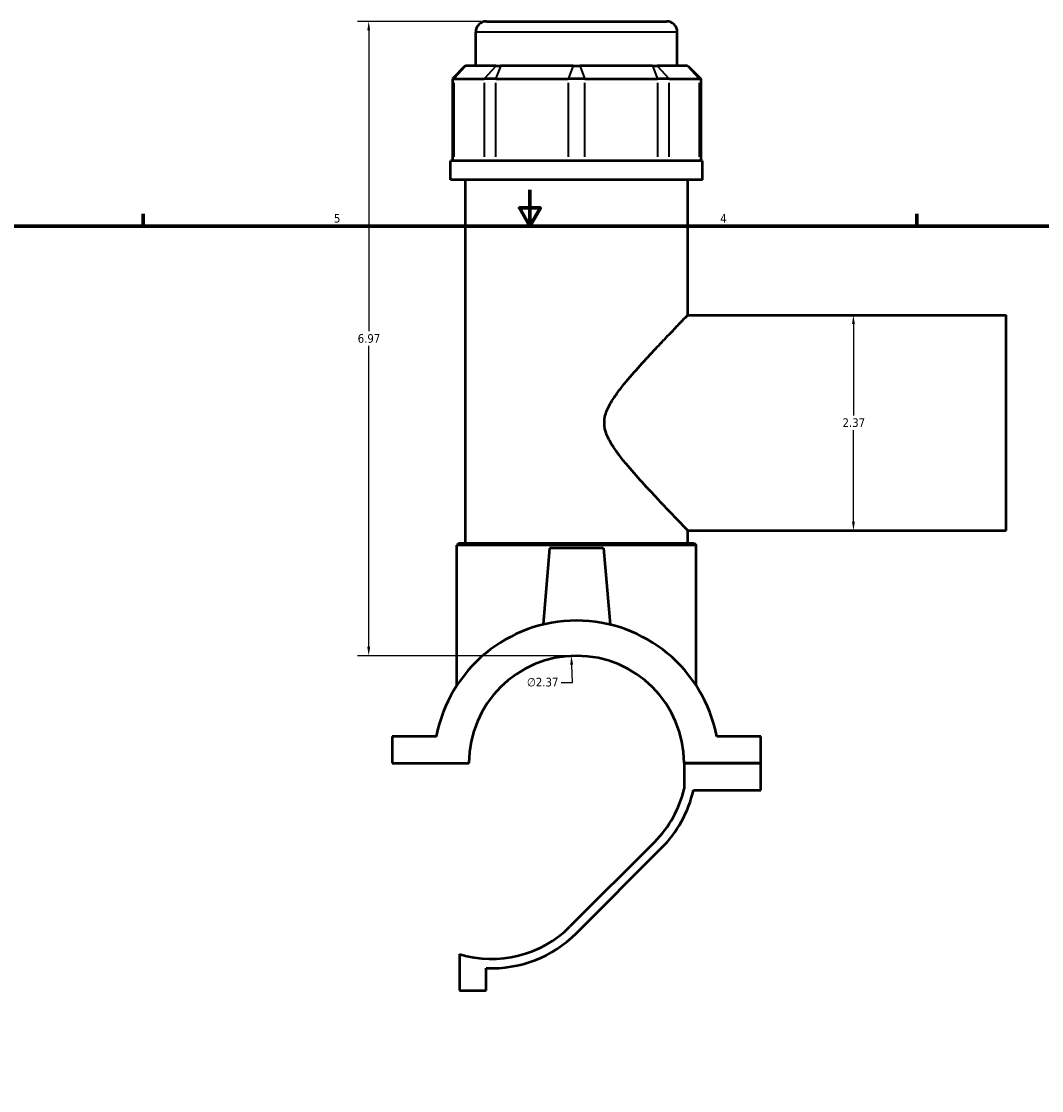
# Model space of a CAD drawing. Header units: inches. Extents: x 0.1 to 46.5, y -0.2 to 46.7.
# Tile 3 of 6: x 11.4 to 22.6, y 11.5 to 23.3. Entities that reach past the tile are written whole.
import ezdxf

# ---------------------------------------------------------------- set-up
doc = ezdxf.new("R2010")
doc.units = ezdxf.units.IN
doc.header["$MEASUREMENT"] = 0
for name, color, linetype, lineweight in [('Border (ANSI)', 7, 'Continuous', 70), ('Dimension (ANSI)', 7, 'Continuous', 25), ('Visible (ANSI)', 7, 'Continuous', 50), ('Visible Narrow (ANSI)', 7, 'Continuous', 35)]:
    doc.layers.add(name, color=color, linetype=linetype, lineweight=lineweight)
doc.styles.add('Note Text (ANSI)', font='tahoma.ttf')
doc.dimstyles.new('Default (ANSI)', dxfattribs={"dimtxt": 0.094488, "dimasz": 0.098425, "dimexe": 0.125, "dimexo": 0.0625, "dimgap": 0.031496, "dimtad": 0, "dimtih": 1, "dimtoh": 1, "dimrnd": 1e-08, "dimzin": 4, "dimdsep": 46, "dimtxsty": 'Note Text (ANSI)', "dimcen": 0.09, "dimdle": 0.393701, "dimclrd": 256, "dimclre": 256, "dimclrt": 5, "dimadec": 0, "dimazin": 1, "dimtfac": 1, "dimtofl": 0, "dimtmove": 0, "dimatfit": 3, "dimfxl": 1, "dimtolj": 1, "dimtzin": 4, "dimlwd": -1, "dimlwe": -1, "dimarcsym": 0})

# ---------------------------------------------------------------- blocks, each defined once
blk = doc.blocks.new('Borders Default Border')
at = {"layer": 'Border (ANSI)'}
for p, q in [((12.75, 21), (12.75, 21.134)), ((21.25, 21), (21.25, 21.134))]:
    blk.add_line(p, q, dxfattribs=at)
at = {"layer": 'Border (ANSI)', "flags": 128}
for points in [[(17, 21.4), (17, 21), (16.885, 21.2), (17.115, 21.2), (17, 21)], [(0.5, 1), (0.5, 21), (33.5, 21), (33.5, 1), (0.5, 1)]]:
    blk.add_lwpolyline(points, dxfattribs=at)
at = {"layer": 'Border (ANSI)', "color": 5, "true_color": 0x0000ff, "char_height": 0.0945, "attachment_point": 7, "style": 'Note Text (ANSI)'}
for s, insert in [('5', (14.847, 21.038)), ('4', (19.092, 21.04))]:
    blk.add_mtext(s, dxfattribs=dict(at, insert=insert))
blk = doc.blocks.new('*D6')
at = {"layer": 'Defpoints', "color": 0, "transparency": 16777216}
for p in [(17.455, 16.279), (17.57, 13.915)]:
    blk.add_point(p, dxfattribs=at)
at = {"layer": 'Dimension (ANSI)', "transparency": 16777216}
for p, q in [((17.469, 15.987), (17.459, 16.18)), ((17.344, 15.987), (17.469, 15.987))]:
    blk.add_line(p, q, dxfattribs=at)
blk.add_solid([(17.476, 16.181), (17.443, 16.18), (17.455, 16.279)], dxfattribs=at)
at = {"layer": 'Dimension (ANSI)', "color": 5, "transparency": 16777216, "insert": (16.968, 16.038), "char_height": 0.0945, "attachment_point": 1, "style": 'Note Text (ANSI)'}
blk.add_mtext('\\A1;∅2.37', dxfattribs=at)
blk = doc.blocks.new('*D7')
at = {"layer": 'Defpoints', "color": 0, "transparency": 16777216}
for p in [(20.555, 20.023), (20.555, 17.657), (20.555, 17.657)]:
    blk.add_point(p, dxfattribs=at)
at = {"layer": 'Dimension (ANSI)', "transparency": 16777216}
for p, q in [((20.555, 19.925), (20.555, 18.921)), ((20.555, 17.755), (20.555, 18.759))]:
    blk.add_line(p, q, dxfattribs=at)
for points in [[(20.539, 19.925), (20.571, 19.925), (20.555, 20.023)], [(20.539, 17.755), (20.571, 17.755), (20.555, 17.657)]]:
    blk.add_solid(points, dxfattribs=at)
at = {"layer": 'Dimension (ANSI)', "color": 5, "transparency": 16777216, "insert": (20.435, 18.889), "char_height": 0.0945, "attachment_point": 1, "style": 'Note Text (ANSI)'}
blk.add_mtext('\\A1;2.37', dxfattribs=at)
blk = doc.blocks.new('*D8')
at = {"layer": 'Defpoints', "color": 0, "transparency": 16777216}
for p in [(15.229, 23.25), (16.523, 23.25), (17.512, 16.28)]:
    blk.add_point(p, dxfattribs=at)
at = {"layer": 'Dimension (ANSI)', "transparency": 16777216}
for p, q in [((16.461, 23.25), (15.104, 23.25)), ((15.229, 23.152), (15.229, 19.846)), ((15.229, 16.379), (15.229, 19.684)), ((17.45, 16.28), (15.104, 16.28))]:
    blk.add_line(p, q, dxfattribs=at)
for points in [[(15.213, 23.152), (15.245, 23.152), (15.229, 23.25)], [(15.213, 16.379), (15.245, 16.379), (15.229, 16.28)]]:
    blk.add_solid(points, dxfattribs=at)
at = {"layer": 'Dimension (ANSI)', "color": 5, "transparency": 16777216, "insert": (15.108, 19.814), "char_height": 0.0945, "attachment_point": 1, "style": 'Note Text (ANSI)'}
blk.add_mtext('\\A1;6.97', dxfattribs=at)

msp = doc.modelspace()

# ---------------------------------------------------------------- linework, layer by layer
at = {"layer": 'Visible (ANSI)'}
for p, q in [((16.523, 23.25), (18.501, 23.25)), ((16.405, 22.762), (16.405, 23.132)), ((18.62, 22.762), (18.62, 23.132)), ((16.29, 22.762), (16.148, 22.62)), ((16.29, 22.762), (16.297, 22.762)), ((16.627, 22.762), (16.297, 22.762)), ((16.627, 22.762), (16.678, 22.762)), ((17.476, 22.762), (16.678, 22.762)), ((17.476, 22.762), (17.549, 22.762)), ((18.346, 22.762), (17.549, 22.762)), ((18.346, 22.762), (18.397, 22.762)), ((18.728, 22.762), (18.397, 22.762)), ((18.728, 22.762), (18.735, 22.762)), ((18.735, 22.762), (18.877, 22.62)), ((16.166, 22.62), (16.148, 22.62)), ((16.148, 22.62), (16.148, 21.717)), ((16.166, 22.62), (16.496, 22.62)), ((16.624, 22.62), (16.496, 22.62)), ((16.624, 22.62), (17.422, 22.62)), ((17.603, 22.62), (17.422, 22.62)), ((17.603, 22.62), (18.401, 22.62)), ((18.529, 22.62), (18.401, 22.62)), ((18.529, 22.62), (18.859, 22.62)), ((18.877, 22.62), (18.859, 22.62)), ((18.877, 22.62), (18.877, 21.717)), ((18.897, 21.717), (16.128, 21.717)), ((16.128, 21.508), (16.128, 21.717)), ((18.897, 21.508), (18.897, 21.717)), ((18.897, 21.508), (16.128, 21.508)), ((16.291, 17.519), (16.291, 21.508)), ((18.734, 20.023), (18.734, 21.508)), ((18.734, 20.023), (22.232, 20.023)), ((22.232, 17.657), (22.232, 20.023)), ((18.734, 17.657), (22.232, 17.657)), ((18.734, 17.519), (18.734, 17.657)), ((16.221, 17.519), (16.197, 17.496)), ((16.221, 17.519), (18.804, 17.519)), ((18.804, 17.519), (18.827, 17.496)), ((18.827, 17.496), (16.197, 17.496)), ((16.197, 15.952), (16.197, 17.496)), ((17.217, 17.461), (17.144, 16.622)), ((17.808, 17.461), (17.217, 17.461)), ((17.808, 17.461), (17.881, 16.622)), ((18.827, 15.952), (18.827, 17.496)), ((15.972, 15.393), (15.487, 15.393)), ((15.487, 15.393), (15.487, 15.099)), ((19.537, 15.393), (19.053, 15.393)), ((19.537, 15.099), (19.537, 15.393)), ((15.487, 15.099), (16.329, 15.099)), ((16.197, 15.095), (16.197, 15.099)), ((16.329, 15.095), (16.197, 15.095)), ((18.695, 15.099), (19.537, 15.099)), ((19.537, 15.099), (18.695, 15.099)), ((18.695, 15.099), (18.695, 14.817)), ((19.537, 14.805), (19.537, 15.099)), ((18.798, 14.805), (19.537, 14.805)), ((18.372, 14.237), (17.44, 13.305)), ((17.512, 13.233), (18.444, 14.165)), ((16.227, 13.002), (16.227, 12.601)), ((16.521, 12.601), (16.521, 12.848)), ((16.227, 12.601), (16.521, 12.601))]:
    msp.add_line(p, q, dxfattribs=at)
for centre, radius, start, end in [((16.523, 23.132), 0.118, 90, 180), ((18.501, 23.132), 0.118, 0, 90), ((17.512, 15.097), 1.569, 10.8674, 169.1326), ((17.512, 15.097), 1.183, 0.0953, 179.9047), ((17.512, 15.097), 1.216, 315, 346.6791), ((17.512, 15.097), 1.318, 315, 347.209), ((16.58, 14.165), 1.216, 253.1032, 315), ((16.58, 14.165), 1.318, 267.41, 315)]:
    msp.add_arc(centre, radius, start, end, dxfattribs=at)
for points, knots in [([(18.734, 17.657), (18.734, 17.657), (18.726, 17.665), (18.694, 17.699), (18.67, 17.724), (18.609, 17.786), (18.573, 17.825), (18.492, 17.909), (18.448, 17.956), (18.35, 18.06), (18.293, 18.121), (18.176, 18.251), (18.115, 18.319), (18.029, 18.423), (18.001, 18.457), (17.949, 18.527), (17.924, 18.563), (17.879, 18.635), (17.859, 18.672), (17.828, 18.751), (17.818, 18.792), (17.818, 18.888), (17.828, 18.929), (17.859, 19.008), (17.879, 19.045), (17.924, 19.117), (17.949, 19.153), (18.001, 19.223), (18.029, 19.258), (18.115, 19.361), (18.176, 19.429), (18.293, 19.559), (18.35, 19.621), (18.448, 19.724), (18.492, 19.771), (18.573, 19.856), (18.609, 19.894), (18.67, 19.957), (18.694, 19.981), (18.726, 20.015), (18.734, 20.023), (18.734, 20.023)], [5.369529, 5.369529, 5.369529, 5.369529, 5.986491, 5.986491, 6.603454, 6.603454, 7.220417, 7.220417, 7.83738, 7.83738, 8.5628, 8.5628, 9.288219, 9.288219, 9.650928, 9.650928, 10.013638, 10.013638, 10.376347, 10.376347, 10.739057, 10.739057, 11.101767, 11.101767, 11.464476, 11.464476, 11.827186, 11.827186, 12.189895, 12.189895, 12.915315, 12.915315, 13.640734, 13.640734, 14.257697, 14.257697, 14.87466, 14.87466, 15.491623, 15.491623, 16.108586, 16.108586, 16.108586, 16.108586]), ([(16.329, 15.095), (16.329, 15.096), (16.329, 15.096), (16.329, 15.098), (16.329, 15.098), (16.329, 15.099)], [-10.10590471, -10.10590471, -10.10590471, -10.10590471, -10.10090225, -10.10090225, -10.09589978, -10.09589978, -10.09589978, -10.09589978])]:
    msp.add_open_spline(points, degree=3, knots=knots, dxfattribs=at)
at = {"layer": 'Visible Narrow (ANSI)'}
for p, q in [((18.606, 23.132), (16.419, 23.132)), ((16.29, 22.755), (16.172, 22.627)), ((16.621, 22.755), (16.503, 22.627)), ((16.676, 22.755), (16.627, 22.627)), ((17.473, 22.755), (17.425, 22.627)), ((17.551, 22.755), (17.6, 22.627)), ((18.349, 22.755), (18.398, 22.627)), ((18.404, 22.755), (18.522, 22.627)), ((18.734, 22.755), (18.853, 22.627)), ((16.166, 21.762), (16.166, 22.575)), ((16.496, 22.575), (16.496, 21.762)), ((16.624, 21.762), (16.624, 22.575)), ((17.422, 22.575), (17.422, 21.762)), ((17.603, 21.762), (17.603, 22.575)), ((18.401, 22.575), (18.401, 21.762)), ((18.529, 21.762), (18.529, 22.575)), ((18.859, 22.575), (18.859, 21.762))]:
    msp.add_line(p, q, dxfattribs=at)

# ---------------------------------------------------------------- block references
msp.add_blockref('Borders Default Border', (0, 0))

# ---------------------------------------------------------------- dimensions: what is measured, and where the dimension line sits
at = {"layer": 'Dimension (ANSI)'}
for base, p1, p2, angle, override, picture, middle in [((15.229, 23.25), (17.512, 16.28), (16.523, 23.25), 90, {"dimgap": 0.031496, "dimdec": 2, "dimtol": 0, "dimlim": 0, "dimtp": 0, "dimtm": 0, "dimtdec": 2, "dimatfit": 1}, '*D8', (15.229, 19.765)), ((20.555, 17.657), (20.555, 20.023), (20.555, 17.657), 270, {"dimgap": 0.031496, "dimdec": 2, "dimse1": 1, "dimse2": 1, "dimtol": 0, "dimlim": 0, "dimtp": 0, "dimtm": 0, "dimtdec": 2, "dimatfit": 1}, '*D7', (20.555, 18.84))]:
    dim = msp.add_linear_dim(base=base, p1=p1, p2=p2, angle=angle, dimstyle='Default (ANSI)', override=override, dxfattribs=at)
    dim.commit()
    dim.dimension.update_dxf_attribs({"geometry": picture, "text_midpoint": middle, "dimtype": 160})
dim = msp.add_diameter_dim_2p(p1=(17.57, 13.915), p2=(17.455, 16.279), dimstyle='Default (ANSI)', override={"dimgap": 0.031496, "dimdec": 2, "dimlfac": 1, "dimtol": 0, "dimlim": 0, "dimtp": 0, "dimtm": 0, "dimtdec": 2}, dxfattribs=at)
dim.commit()
dim.dimension.update_dxf_attribs({"geometry": '*D6', "text_midpoint": (17.14, 15.987), "dimtype": 163})

doc.saveas('drawing.dxf')
